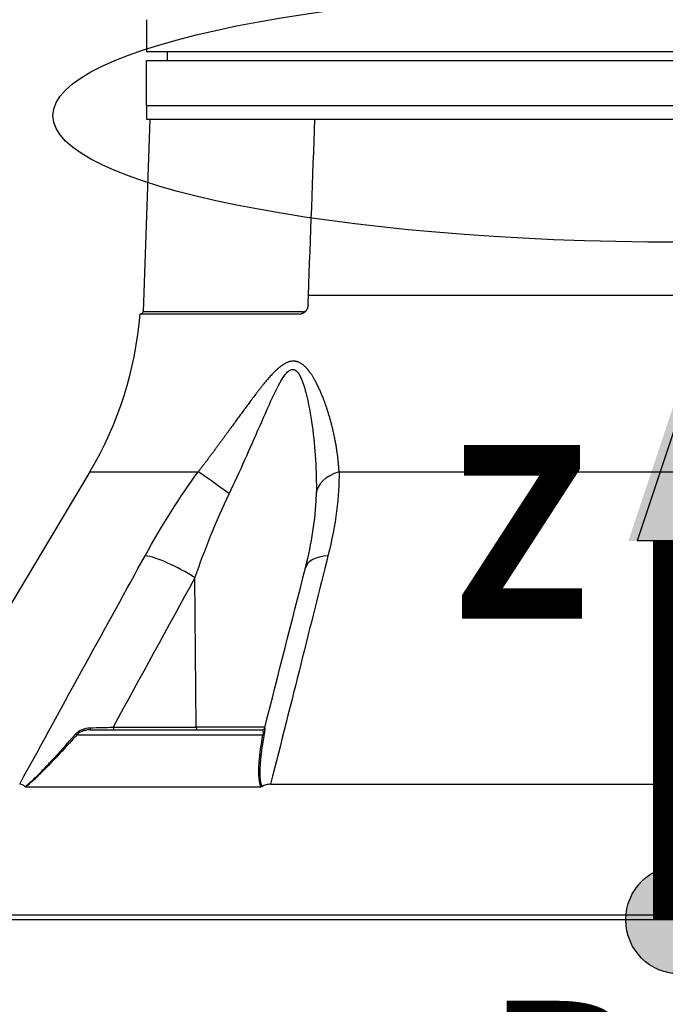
# Model space of a CAD drawing. Header units: millimetres. Extents: x 0 to 4378, y 0 to 2397.
# Tile 185 of 256: x 1539 to 1611, y 491 to 599. Entities that reach past the tile are written whole.
import ezdxf

# ---------------------------------------------------------------- set-up
doc = ezdxf.new("R2010")
doc.units = ezdxf.units.MM
doc.header["$LTSCALE"] = 0.2
for name, color, linetype in [('07_Special Line2', 76, 'Continuous'), ('12_Before Rev.Num.', 5, 'Continuous'), ('13_After Rev.Num.', 6, 'Continuous')]:
    doc.layers.add(name, color=color, linetype=linetype)
doc.layers.add('14_Mark', color=7, linetype='Continuous', true_color=0xe03c31)
doc.styles.add('Rainbow-4.0 Style', font='malgunsl.ttf')
doc.styles.add('Rainbow-5.0 Style', font='malgunsl.ttf')
doc.dimstyles.new('Rainbow-4.0 Style', dxfattribs={"dimtxt": 3.5, "dimasz": 2.5, "dimexe": 1, "dimexo": 1, "dimgap": 1, "dimtad": 1, "dimdsep": 46, "dimtxsty": 'Rainbow-4.0 Style', "dimcen": 0, "dimclrd": 251, "dimclre": 251, "dimclrt": 7, "dimazin": 3, "dimtp": 0.1, "dimtm": 0.1000000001, "dimtfac": 0.61, "dimtmove": 0, "dimatfit": 3, "dimfxl": 1, "dimlwd": -1, "dimlwe": -1, "dimarcsym": 1})

# ---------------------------------------------------------------- blocks, each defined once
blk = doc.blocks.new('A$Ce9bf501b')
for p, q in [((-58.99788131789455, 99), (-58.99788131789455, 96)), ((-58.99788131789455, 96), (58.99788131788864, 96)), ((-56.69526961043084, 96), (-56.71272467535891, 95)), ((-59, 95), (59, 95)), ((-59, 90), (-59, 95)), ((-59, 90), (59, 90)), ((-59, 90), (-59, 88.5)), ((-59, 90), (59, 90)), ((-58.62222269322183, 88.5), (-59.36627882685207, 67.19302010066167)), ((-59, 88.5), (-40.36738951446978, 88.5)), ((-40.36738951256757, 88.5), (59.0916507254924, 88.5)), ((10.60979995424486, 69.0139275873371), (-41.08654323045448, 69.0139275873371)), ((-59.70549839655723, 67), (-41.89512942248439, 67)), ((-41.65980048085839, 67.19302010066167), (-59.36627882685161, 67.19302010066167)), ((-65.2556036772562, 49.53608112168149), (-85.90660579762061, 14.99258666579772)), ((-65.2556036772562, 49.53608112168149), (-53.26389373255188, 49.53608112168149)), ((-37.69948853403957, 49.53608112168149), (37.69948853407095, 49.53608112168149)), ((-58.52970070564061, 40.12261337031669), (-58.52964765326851, 40.12271548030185)), ((-53.48535664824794, 21.29312819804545), (-53.65089358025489, 37.81226609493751)), ((-65.21265226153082, 21), (-46.21265962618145, 21)), ((-62.68626785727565, 21.29214691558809), (-53.48536429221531, 21.29410963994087)), ((-45.90464387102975, 21.29214691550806), (-53.48534690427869, 21.29214691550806)), ((-66.68335319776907, 20.46418141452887), (-46.1154336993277, 20.46418141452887)), ((-71.22787999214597, 15.682548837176), (-71.22769782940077, 15.68289944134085)), ((-72.35160561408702, 14.69478612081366), (-46.33548263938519, 14.69478612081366)), ((-45.2628946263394, 14.99258666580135), (45.26289462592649, 14.99258666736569)), ((86.41270871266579, 0.4996954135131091), (-86.41270871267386, 0.4996954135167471)), ((85.93015846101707, 3.637978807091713e-12), (-85.93015846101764, 0))]:
    blk.add_line(p, q)
for centre, radius, start, end in [((-99.5882044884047, 70.0610055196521), 40.00000000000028, 329.1279166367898, 355.6111418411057), ((-59.56615699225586, 67.20000000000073), 0.2000000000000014, 269.9999999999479, 357.9999999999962), ((-52.23737825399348, 55.72122140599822), 5.000000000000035, 18.74316511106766, 18.76762133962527)]:
    blk.add_arc(centre, radius, start, end)
for centre, major_axis, ratio, start_param, end_param in [((-68.36710382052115, 70.05092552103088), (1.432827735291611, 40.01783420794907), 0.6817646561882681, 4.684882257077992, 4.710885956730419), ((-41.80006334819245, 67.20000000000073), (-6.640670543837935e-15, -0.2000000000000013), 0.7017418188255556, 0.5217441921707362, 1.53588974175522), ((-45.36529501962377, 55.72122140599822), (-7.088947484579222e-14, 5.000000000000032), 0.8684450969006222, 6.138405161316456, 6.138502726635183), ((-49.76096085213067, 46.97046557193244), (-4.053536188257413, 2.927258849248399), 0.01176237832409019, 4.740823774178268, 5.764313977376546), ((-35.22015836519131, 46.97046557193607), (-4.999473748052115, 0.07254131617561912), 0.5854112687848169, 5.239754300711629, 6.263244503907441), ((-55.56365480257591, 37.68138112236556), (-4.385304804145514, 2.401897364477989), 0.2184332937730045, 4.383547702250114, 5.778492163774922), ((-36.5681474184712, 37.68138112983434), (-4.844711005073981, 1.236440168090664), 0.4687791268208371, 5.336155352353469, 6.283200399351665), ((-36.5681474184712, 37.68138112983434), (-4.844711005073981, 1.236440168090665), 0.4687791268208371, 1.509217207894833e-05, 0.0008866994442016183), ((-67.61278340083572, 21.52021608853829), (14.70720591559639, 0.2925131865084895), 0.02351572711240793, 4.875773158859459, 5.053497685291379), ((-65.21265227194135, 21.29999306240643), (-3.072389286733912e-11, -0.299993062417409), 0.003767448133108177, 4.959708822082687, 6.283176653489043), ((-62.57150254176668, 21.30000000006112), (4.281218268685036e-12, -0.3000000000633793), 0.3826834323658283, 4.73857000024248, 6.283185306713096), ((-53.37058112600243, 21.29999999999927), (3.078456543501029e-16, -0.3000000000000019), 0.3826834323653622, 4.73529684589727, 6.283185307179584), ((-46.21265962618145, 21.29999999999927), (-0.07344946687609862, -0.290869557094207), 0.9999937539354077, 0.2473443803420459, 1.570796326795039), ((-66.87237018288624, 20.65701769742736), (-0.2236197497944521, 0.199985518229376), 0.1344646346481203, 1.948729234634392, 2.686312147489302), ((-46.24614998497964, 20.65701769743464), (0.2951491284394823, -0.05373073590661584), 0.6605644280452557, 5.287347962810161, 6.024930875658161)]:
    blk.add_ellipse(centre, major_axis=major_axis, ratio=ratio, start_param=start_param, end_param=end_param)
for points, knots in [([(-58.99999999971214, 99.49999999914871), (-58.9999998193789, 99.49999947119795), (-58.99991584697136, 99.49031855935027), (-58.99976788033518, 99.47181557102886), (-58.99961975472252, 99.45329270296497), (-58.99940458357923, 99.42539766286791), (-58.9991732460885, 99.39044042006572), (-58.99894190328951, 99.35548237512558), (-58.9986898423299, 99.31249762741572), (-58.99847666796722, 99.26504554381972), (-58.99826349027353, 99.21759271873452), (-58.99808500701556, 99.1643679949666), (-58.99798309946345, 99.10958938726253), (-58.99791660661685, 99.07384733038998), (-58.99788131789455, 99.03681389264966), (-58.99788131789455, 99)], [0.5001154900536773, 0.5001154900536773, 0.5001154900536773, 0.5001154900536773, 0.607467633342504, 0.607467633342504, 0.607467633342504, 0.714935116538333, 0.714935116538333, 0.714935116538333, 0.82240506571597, 0.82240506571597, 0.82240506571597, 0.929876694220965, 0.929876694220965, 0.929876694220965, 1, 1, 1, 1]), ([(-41.13408694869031, 67.9738230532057), (-41.14108397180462, 67.84570285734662), (-41.16627396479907, 67.71937261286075), (-41.25129990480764, 67.48054995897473), (-41.31130787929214, 67.37094407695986), (-41.4502958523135, 67.19650139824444), (-41.52575273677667, 67.12976628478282), (-41.67208069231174, 67.04409183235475), (-41.74017987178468, 67.01882177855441), (-41.83773655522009, 67.00241758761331), (-41.86651419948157, 66.99999988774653), (-41.89512942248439, 67)], [0.03964738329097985, 0.03964738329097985, 0.03964738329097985, 0.03964738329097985, 0.0781729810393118, 0.0781729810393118, 0.1178623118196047, 0.1178623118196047, 0.1537190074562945, 0.1537190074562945, 0.1825701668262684, 0.1825701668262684, 0.1946468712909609, 0.1946468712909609, 0.1946468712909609, 0.1946468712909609]), ([(-49.84178917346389, 47.10135030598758), (-48.65721498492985, 49.57898896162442), (-47.54835883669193, 52.0938693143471), (-45.91695283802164, 55.82628754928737), (-45.38127296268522, 57.06824092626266), (-44.52221485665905, 58.83909390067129), (-44.224432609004, 59.42105135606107), (-43.57640142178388, 60.41320603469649), (-43.20618609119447, 60.84085682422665), (-42.46854294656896, 60.85548204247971), (-42.16849955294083, 60.43496582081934), (-41.71086886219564, 59.4585723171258), (-41.5342005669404, 58.88973995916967), (-41.0657066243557, 57.11547964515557), (-40.84745103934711, 55.86755224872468), (-40.3277827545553, 52.11809018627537), (-40.17193211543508, 49.58603525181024), (-40.21779140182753, 47.10135030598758)], [0, 0, 0, 0, 0.250000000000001, 0.250000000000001, 0.375000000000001, 0.375000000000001, 0.437500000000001, 0.437500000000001, 0.500000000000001, 0.500000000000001, 0.562500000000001, 0.562500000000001, 0.625, 0.625, 0.750000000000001, 0.750000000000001, 1, 1, 1, 1]), ([(-66.81484775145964, 20.55527606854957), (-66.63378892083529, 20.76284622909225), (-66.35142247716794, 20.94457891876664), (-66.07823244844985, 21.05230878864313), (-65.80504241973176, 21.16003865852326), (-65.51595243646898, 21.21936784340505), (-65.21374811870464, 21.22655100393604)], [0, 0, 0, 0, 0.5, 0.5, 0.5, 1, 1, 1, 1]), ([(-65.21265228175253, 21), (-65.22473189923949, 21), (-65.47494140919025, 20.9924150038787), (-65.63921300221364, 20.96549974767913), (-65.72134879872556, 20.95204211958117), (-65.79351903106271, 20.93614381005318), (-65.85590541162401, 20.92010515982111), (-65.9182917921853, 20.90406650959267), (-65.93967929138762, 20.89842185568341), (-66.01414535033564, 20.87331246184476), (-66.31200958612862, 20.77287488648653), (-66.53498361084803, 20.62295855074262), (-66.68335319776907, 20.46418141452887)], [0, 0, 0, 0, 0.250000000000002, 0.250000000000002, 0.250000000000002, 0.375000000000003, 0.375000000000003, 0.375000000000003, 0.500000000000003, 0.500000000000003, 0.500000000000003, 1, 1, 1, 1]), ([(-45.92195585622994, 21.22607290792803), (-45.92438150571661, 21.21761513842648), (-45.9161145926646, 21.17332114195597), (-45.91727051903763, 21.0534966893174), (-45.91845029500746, 20.93119996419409), (-45.93094864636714, 20.76373177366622), (-45.96985338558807, 20.55527606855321)], [0.01010768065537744, 0.01010768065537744, 0.01010768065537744, 0.01010768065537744, 0.5, 0.5, 0.5, 1, 1, 1, 1]), ([(-72.4016308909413, 14.7144522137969), (-72.01836204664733, 15.03389732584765), (-71.60293179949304, 15.40661875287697), (-71.16329392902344, 15.8359244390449), (-71.08729400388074, 15.91013824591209), (-71.01682416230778, 15.98002058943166), (-70.9486700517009, 16.04830002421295), (-70.81969812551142, 16.17750910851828), (-70.69904108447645, 16.30134020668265), (-70.56551632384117, 16.43965089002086), (-70.36143154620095, 16.65105067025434), (-70.13817698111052, 16.88647978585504), (-69.89436236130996, 17.14458550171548), (-69.77535472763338, 17.27056872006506), (-69.65592218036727, 17.39791812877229), (-69.535992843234, 17.52655594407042), (-68.67311041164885, 18.45209521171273), (-67.77910578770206, 19.44982364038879), (-66.81484775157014, 20.55527606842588)], [2.455419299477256e-10, 2.455419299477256e-10, 2.455419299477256e-10, 2.455419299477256e-10, 0.250000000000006, 0.250000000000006, 0.250000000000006, 0.2932173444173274, 0.2932173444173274, 0.2932173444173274, 0.375000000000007, 0.375000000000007, 0.375000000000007, 0.500000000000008, 0.500000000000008, 0.500000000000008, 0.5610133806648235, 0.5610133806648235, 0.5610133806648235, 1, 1, 1, 1]), ([(-66.68335319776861, 20.46418141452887), (-67.25591777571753, 19.8235379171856), (-67.805810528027, 19.21942974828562), (-68.33247828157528, 18.65178307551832), (-68.59581215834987, 18.36795973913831), (-68.85334139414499, 18.09325347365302), (-69.10501652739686, 17.82767519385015), (-69.22345620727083, 17.70269261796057), (-69.34060974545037, 17.57972238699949), (-69.45644377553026, 17.45879453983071), (-69.46367891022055, 17.45124123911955), (-69.47090926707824, 17.44369553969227), (-69.47813482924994, 17.43615748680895), (-69.60104116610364, 17.30793570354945), (-69.70052108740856, 17.20463024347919), (-69.84244160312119, 17.05834657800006), (-70.24842211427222, 16.63988475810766), (-70.59336583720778, 16.29377238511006), (-70.90168544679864, 15.99477392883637), (-71.02448877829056, 15.87568320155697), (-71.1414634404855, 15.76369029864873), (-71.25437717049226, 15.65758140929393), (-71.45257903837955, 15.47132434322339), (-71.6022672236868, 15.33400736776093), (-71.78100459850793, 15.17646201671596), (-71.95974175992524, 15.01891685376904), (-72.14996215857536, 14.85835618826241), (-72.351606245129, 14.6947879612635)], [0, 0, 0, 0, 0.250000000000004, 0.250000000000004, 0.250000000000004, 0.375000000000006, 0.375000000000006, 0.375000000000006, 0.433825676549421, 0.433825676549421, 0.433825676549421, 0.437500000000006, 0.437500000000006, 0.437500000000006, 0.500000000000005, 0.500000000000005, 0.500000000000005, 0.6787886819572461, 0.6787886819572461, 0.6787886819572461, 0.750000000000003, 0.750000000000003, 0.750000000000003, 0.875000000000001, 0.875000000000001, 0.875000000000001, 0.9999998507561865, 0.9999998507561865, 0.9999998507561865, 0.9999998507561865]), ([(-46.3354835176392, 14.6947879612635), (-46.39818717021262, 14.86461316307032), (-46.44851298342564, 15.0475766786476), (-46.48647937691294, 15.24372731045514), (-46.50546259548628, 15.34180273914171), (-46.52135777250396, 15.44317851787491), (-46.53415588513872, 15.54783719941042), (-46.54695399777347, 15.6524958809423), (-46.55815844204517, 15.78809136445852), (-46.5631490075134, 15.87163857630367), (-46.56550545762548, 15.91108798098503), (-46.56749180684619, 15.95194654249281), (-46.56916012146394, 15.99418742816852), (-46.5745582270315, 16.13086474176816), (-46.57575348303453, 16.28249907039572), (-46.5732004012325, 16.44884986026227), (-46.56985827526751, 16.66661228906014), (-46.55804344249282, 16.93654668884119), (-46.54250702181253, 17.17831982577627), (-46.53657085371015, 17.27069670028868), (-46.52986018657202, 17.36425685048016), (-46.52244991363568, 17.45893192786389), (-46.45228211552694, 18.35540926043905), (-46.31780640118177, 19.35759727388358), (-46.11543369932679, 20.46418141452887)], [1.437453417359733e-07, 1.437453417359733e-07, 1.437453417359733e-07, 1.437453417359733e-07, 0.125000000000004, 0.125000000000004, 0.125000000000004, 0.187500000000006, 0.187500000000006, 0.187500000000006, 0.250000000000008, 0.250000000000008, 0.250000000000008, 0.2795113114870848, 0.2795113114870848, 0.2795113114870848, 0.375000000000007, 0.375000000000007, 0.375000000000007, 0.500000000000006, 0.500000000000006, 0.500000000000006, 0.5477601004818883, 0.5477601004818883, 0.5477601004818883, 1, 1, 1, 1]), ([(-45.96985338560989, 20.55527606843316), (-46.08765805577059, 19.9240683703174), (-46.18629090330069, 19.32734993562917), (-46.26268082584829, 18.76592820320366), (-46.3008757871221, 18.48521733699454), (-46.33356372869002, 18.21335015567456), (-46.36072793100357, 17.9504135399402), (-46.37469360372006, 17.81523244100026), (-46.38832177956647, 17.67101114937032), (-46.4004963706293, 17.5279056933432), (-46.41200220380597, 17.39266110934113), (-46.42219660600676, 17.25830200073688), (-46.43063434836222, 17.13345874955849), (-46.45903700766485, 16.71321833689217), (-46.47170293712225, 16.38398541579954), (-46.46364276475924, 16.04769096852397), (-46.46184665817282, 15.97275204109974), (-46.45913408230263, 15.89734368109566), (-46.45494239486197, 15.82054907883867), (-46.43194045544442, 15.39913769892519), (-46.36621040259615, 15.03153837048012), (-46.25602205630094, 14.71446385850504)], [0, 0, 0, 0, 0.249999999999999, 0.249999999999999, 0.249999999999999, 0.374999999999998, 0.374999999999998, 0.374999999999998, 0.4392650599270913, 0.4392650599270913, 0.4392650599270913, 0.499999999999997, 0.499999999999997, 0.499999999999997, 0.7044425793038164, 0.7044425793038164, 0.7044425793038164, 0.749999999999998, 0.749999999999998, 0.749999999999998, 0.9999969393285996, 0.9999969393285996, 0.9999969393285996, 0.9999969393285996]), ([(-72.4016308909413, 14.7144522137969), (-72.49682518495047, 14.80262277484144), (-72.59626724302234, 14.87243925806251), (-72.80281375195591, 14.96783758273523), (-72.90850635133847, 14.99258699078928), (-73.01517163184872, 14.99258697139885)], [-0.1212578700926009, -0.1212578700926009, -0.1212578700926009, -0.1212578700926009, -0.06073354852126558, -0.06073354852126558, -1.218595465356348e-08, -1.218595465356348e-08, -1.218595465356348e-08, -1.218595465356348e-08]), ([(-72.35160552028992, 14.69478929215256), (-72.36070588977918, 14.69479823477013), (-72.3698031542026, 14.6962882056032), (-72.38662080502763, 14.70289961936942), (-72.39438149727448, 14.70768959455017), (-72.4016308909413, 14.7144522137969)], [-0.009677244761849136, -0.009677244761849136, -0.009677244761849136, -0.009677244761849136, -0.004619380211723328, -0.004619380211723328, -3.186487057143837e-06, -3.186487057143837e-06, -3.186487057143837e-06, -3.186487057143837e-06]), ([(-46.25601800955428, 14.71445221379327), (-46.26778532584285, 14.70769032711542), (-46.28023560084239, 14.70290065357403), (-46.30695818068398, 14.69628849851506), (-46.32127062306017, 14.69479823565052), (-46.33548258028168, 14.69478929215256)], [-0.009683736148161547, -0.009683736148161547, -0.009683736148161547, -0.009683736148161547, -0.005063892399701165, -0.005063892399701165, -9.827163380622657e-07, -9.827163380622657e-07, -9.827163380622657e-07, -9.827163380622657e-07]), ([(-45.26289462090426, 14.99258697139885), (-45.43456228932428, 14.99258699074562), (-45.60494176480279, 14.96795179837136), (-45.9392831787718, 14.87276167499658), (-46.10092094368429, 14.80282850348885), (-46.25601800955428, 14.71445221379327)], [-0.1213984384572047, -0.1213984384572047, -0.1213984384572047, -0.1213984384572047, -0.06074723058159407, -0.06074723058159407, -2.43663605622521e-05, -2.43663605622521e-05, -2.43663605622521e-05, -2.43663605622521e-05])]:
    blk.add_open_spline(points, degree=3, knots=knots)
for points in [[(-41.08654323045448, 69.0139275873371), (-40.84731544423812, 75.50930372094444), (-40.60760175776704, 82.00466143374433), (-40.36738951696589, 88.50000000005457)], [(-41.65980048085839, 67.19302010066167), (-41.55314650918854, 67.19302010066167), (-41.44918798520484, 67.23986626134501), (-41.35894528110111, 67.31923172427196)], [(-59.14852171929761, 40.24699709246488), (-57.22733233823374, 43.73478278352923), (-55.26185430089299, 46.83114412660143), (-53.2638937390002, 49.53608112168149)], [(-37.69948852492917, 49.53608112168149), (-37.67573478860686, 46.83114359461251), (-38.05385280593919, 43.73478225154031), (-38.92745938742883, 40.24699709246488)], [(-53.65089358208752, 37.81226628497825), (-52.52437389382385, 40.97693428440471), (-51.27860390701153, 44.09612891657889), (-49.84178918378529, 47.10135031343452)], [(-40.21779140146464, 47.10135031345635), (-40.21983730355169, 46.99050205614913), (-40.22229261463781, 46.87949873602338), (-40.22515226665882, 46.7683437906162)], [(-41.41286740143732, 38.91778708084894), (-40.7233811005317, 41.61974756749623), (-40.28876316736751, 44.30754538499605), (-40.22529924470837, 46.76264437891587)], [(-40.22515226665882, 46.7683437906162), (-40.22520114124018, 46.76644403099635), (-40.2252501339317, 46.76454422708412), (-40.22529924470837, 46.76264437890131)], [(-73.01517158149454, 14.99258678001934), (-67.93087218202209, 24.27621699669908), (-63.30877080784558, 32.69435376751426), (-59.14852171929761, 40.24699709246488)], [(-38.92745938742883, 40.24699709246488), (-40.81921554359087, 32.69435376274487), (-42.93095462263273, 24.27621699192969), (-45.26289459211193, 14.99258678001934)], [(-45.92149424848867, 21.22595587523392), (-44.41988978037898, 27.12452632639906), (-42.9171973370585, 33.02139038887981), (-41.41288729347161, 38.91568393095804)], [(-53.65089358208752, 37.81226628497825), (-56.66592128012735, 32.30761972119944), (-59.67729464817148, 26.80063975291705), (-62.68626823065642, 21.29214691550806)], [(-46.21265962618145, 21), (-46.16852636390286, 21), (-46.06838146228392, 20.84363022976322), (-46.11543369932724, 20.46418141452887)]]:
    blk.add_open_spline(points, degree=3)
blk.add_rational_spline([(-37.69948854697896, 49.53608111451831), (-37.81678528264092, 51.74708448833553), (-38.24050421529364, 53.99540544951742), (-39.30133255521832, 57.32826061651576), (-39.72166139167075, 58.43752941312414), (-40.56732867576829, 60.01464969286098), (-40.87983973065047, 60.52027845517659), (-41.66494671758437, 61.3881837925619), (-42.16895386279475, 61.76197598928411), (-43.36641333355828, 61.74897579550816), (-43.95081858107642, 61.36884176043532), (-44.96118631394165, 60.48692648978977), (-45.41885419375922, 59.9696309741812), (-46.72932956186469, 58.39553944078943), (-47.53268402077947, 57.29158088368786), (-49.95521487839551, 53.97387578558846), (-51.56636144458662, 51.74075917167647), (-53.26389372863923, 49.53608111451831)], [0.999999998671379, 0.999999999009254, 0.999999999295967, 0.999999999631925, 0.999999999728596, 0.999999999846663, 0.999999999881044, 0.999999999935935, 0.999999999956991, 0.999999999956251, 0.999999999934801, 0.99999999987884, 0.999999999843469, 0.999999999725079, 0.999999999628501, 0.999999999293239, 0.999999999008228, 0.999999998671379], degree=3, knots=[0, 0, 0, 0, 0.25, 0.25, 0.375, 0.375, 0.4375, 0.4375, 0.5, 0.5, 0.5625, 0.5625, 0.625, 0.625, 0.75, 0.75, 1, 1, 1, 1])
blk = doc.blocks.new('*D144')
at = {"color": 251, "linetype": 'ByBlock', "transparency": 16777216}
for p, q in [((1525.730844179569, 495.414566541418), (1525.730844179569, 430.9026825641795)), ((1698.5562616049, 495.4145665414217), (1698.5562616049, 430.9026825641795)), ((1538.230844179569, 435.9026825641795), (1686.0562616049, 435.9026825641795))]:
    blk.add_line(p, q, dxfattribs=at)
at = {"color": 251, "transparency": 16777216}
for points in [[(1538.230844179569, 437.9860158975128), (1538.230844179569, 433.8193492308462), (1525.730844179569, 435.9026825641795)], [(1686.0562616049, 437.9860158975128), (1686.0562616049, 433.8193492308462), (1698.5562616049, 435.9026825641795)]]:
    blk.add_solid(points, dxfattribs=at)
at = {"layer": 'Defpoints', "color": 0, "transparency": 16777216}
for p in [(1525.730844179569, 500.414566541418), (1698.5562616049, 500.4145665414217), (1698.5562616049, 435.9026825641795)]:
    blk.add_point(p, dxfattribs=at)
at = {"color": 7, "transparency": 16777216, "insert": (1612.143552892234, 450.3307926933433), "char_height": 17.5, "attachment_point": 5, "style": 'Rainbow-4.0 Style'}
blk.add_mtext('%%c173', dxfattribs=at)
blk = doc.blocks.new('Blk$L1P0-3O23B')
for p, q in [((63.34752289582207, 5.697373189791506), (63.34752289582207, -1.67419825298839)), ((63.34752289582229, 5.697373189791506), (70.71909433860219, 5.697373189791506))]:
    blk.add_line(p, q)
blk.add_ellipse((0, 0), major_axis=(69.3453921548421, 0), ratio=0.2019539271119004)
blk = doc.blocks.new('A$Cc30e0e7f')
at = {"layer": '07_Special Line2'}
blk.add_hatch(color=256, dxfattribs=at).paths.add_polyline_path([(49.15599999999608, -1.818989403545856e-12), (34.89999999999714, 4.751999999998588), (34.89999999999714, -4.752000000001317)])
at = {"layer": '12_Before Rev.Num.'}
blk.add_hatch(color=256, dxfattribs=at).paths.add_polyline_path([(0, 49.15599999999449), (-4.751999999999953, 34.89999999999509), (4.751999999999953, 34.89999999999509)])
at = {"layer": '14_Mark'}
h = blk.add_hatch(color=256, dxfattribs=at)
h.dxf.hatch_style = 1
h.paths.add_polyline_path([(5.000000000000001, -5.551115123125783e-17, 1), (-5, 0, 1)])
at = {"layer": '07_Special Line2'}
for p, q in [((34.90000000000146, -3.960000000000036), (34.90000000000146, 3.960000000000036)), ((46.78000000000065, 0), (34.90000000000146, 3.960000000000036)), ((34.90000000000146, -3.960000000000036), (46.78000000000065, 0))]:
    blk.add_line(p, q, dxfattribs=at)
at = {"layer": '07_Special Line2', "const_width": 5}
blk.add_lwpolyline([(34.90000000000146, 0), (0, 0)], dxfattribs=at)
at = {"layer": '12_Before Rev.Num.'}
for p, q in [((0, 46.78000000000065), (-3.960000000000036, 34.90000000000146)), ((3.960000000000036, 34.90000000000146), (0, 46.78000000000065)), ((3.960000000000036, 34.90000000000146), (-3.960000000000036, 34.90000000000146))]:
    blk.add_line(p, q, dxfattribs=at)
at = {"layer": '12_Before Rev.Num.', "const_width": 5}
blk.add_lwpolyline([(0, 34.90000000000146), (0, 0)], dxfattribs=at)
at = {"layer": '14_Mark'}
blk.add_circle((0, 0), 5, dxfattribs=at)
at = {"layer": '07_Special Line2', "insert": (34.52853906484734, -17.3082838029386), "char_height": 16, "attachment_point": 4, "style": 'Rainbow-5.0 Style'}
blk.add_mtext('{\\fMalgun Gothic Semilight|b1|i0|c129|p50;Y}', dxfattribs=at)
at = {"layer": '12_Before Rev.Num.', "insert": (-20.58703039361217, 35.72515308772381), "char_height": 16, "attachment_point": 4, "style": 'Rainbow-5.0 Style'}
blk.add_mtext('{\\fMalgun Gothic Semilight|b1|i0|c129|p50;Z}', dxfattribs=at)
at = {"layer": '14_Mark', "insert": (-17.83934256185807, -15.45933747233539), "char_height": 16, "attachment_point": 4, "style": 'Rainbow-5.0 Style'}
blk.add_mtext('{\\fMalgun Gothic Semilight|b1|i0|c129|p50;B}', dxfattribs=at)

msp = doc.modelspace()

# ---------------------------------------------------------------- block references
msp.add_blockref('A$Ce9bf501b', (1612.143552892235, 499.9148711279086))
at = {"xscale": 1.2, "yscale": 1.2, "zscale": 1.2}
msp.add_blockref('A$Cc30e0e7f', (1612.143552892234, 499.9148711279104), dxfattribs=at)
at = {"layer": '13_After Rev.Num.'}
msp.add_blockref('Blk$L1P0-3O23B', (1612.143552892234, 588.8185586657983), dxfattribs=at)

# ---------------------------------------------------------------- dimensions: what is measured, and where the dimension line sits
dim = msp.add_linear_dim(base=(1698.5562616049, 435.9026825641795), p1=(1525.730844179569, 500.414566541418), p2=(1698.5562616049, 500.4145665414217), text='%%c173', dimstyle='Rainbow-4.0 Style', override={"dimscale": 5})
dim.commit()
dim.dimension.update_dxf_attribs({"geometry": '*D144', "text_midpoint": (1612.143552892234, 450.3307926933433)})

doc.saveas('drawing.dxf')
